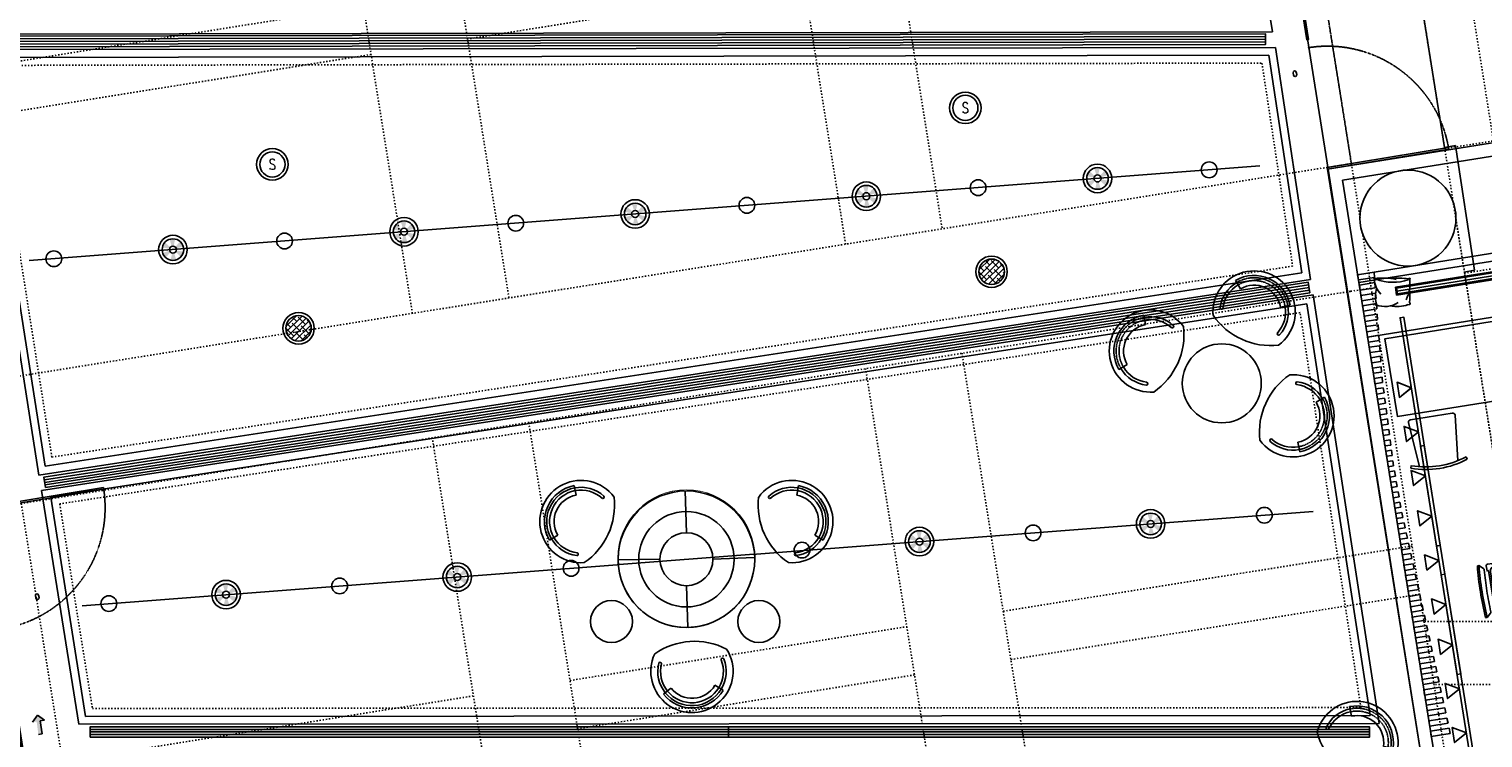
# Model space of a CAD drawing. Header units: millimetres. Extents: x -25505 to 36602, y -611 to 31787.
# Tile 8 of 21: x -18582 to -4739, y 11665 to 18411. Entities that reach past the tile are written whole.
import ezdxf
from ezdxf.enums import TextEntityAlignment as Align

# ---------------------------------------------------------------- set-up
doc = ezdxf.new("R2010")
doc.units = ezdxf.units.MM
doc.header["$MEASUREMENT"] = 0
for name, pattern in [('ACAD_ISO03W100', [30, 12, -18]), ('I-FP_00$0$DASHED2', [0.375, 0.25, -0.125]), ('I-FP_00$0$HIDDEN', [0.375, 0.25, -0.125]), ('I-XP _GROUND FLOOR$0$ACAD_ISO03W100', [30, 12, -18])]:
    doc.linetypes.add(name, pattern=pattern)
for name, color, linetype in [('AL_Arch - Furnitures - Equipa', 253, 'Continuous'), ('AL_Elec - Customized Light Fitting', 3, 'Continuous'), ('Al_Elec - Smoke Detector', 4, 'Continuous'), ('Al_Elec - Speaker', 2, 'Continuous'), ('Arch - Furn - Chairs', 253, 'Continuous'), ('Elec - Track Lighting', 4, 'Continuous'), ('Struc - Arrows', 1, 'Continuous'), ('Struc - Beams', 2, 'I-XP _GROUND FLOOR$0$ACAD_ISO03W100'), ('Struc - Ceiling', 3, 'Continuous'), ('Struc - Ceiling Gridlines', 252, 'Continuous'), ('Struc - Door', 2, 'Continuous'), ('Struc - Elevation - RCC', 6, 'Continuous'), ('Struc - Partition', 4, 'Continuous'), ('Struc - Partition Lines ACC', 1, 'Continuous'), ('Struc - Walls', 253, 'Continuous'), ('Struc - Windows', 253, 'Continuous')]:
    doc.layers.add(name, color=color, linetype=linetype)
doc.layers.get('0').off()
doc.styles.add('I-CP14$0$NOTES', font='romans.shx', dxfattribs={"width": 0.8})
doc.styles.get("Standard").update_dxf_attribs({"font": 'arial.ttf'})
doc.linetypes.add('FENCELINE1', pattern='A,0.25,-0.1,[133,ltypeshp.shx,S=0.1,R=0,X=-0.1,Y=0],-0.1,1', length=1.45)

# ---------------------------------------------------------------- blocks, each defined once
blk = doc.blocks.new('ANNO_DATUM')
h = blk.add_hatch(color=256)
edge = h.paths.add_edge_path()
edge.add_arc((0, 0), 1.15, 180, 270)
edge.add_line((0, -1.15), (0, 0))
edge.add_line((0, 0), (-1.15, 0))
edge = h.paths.add_edge_path()
edge.add_arc((0, 0), 1.15, 0, 90)
edge.add_line((0, 1.15), (0, 0))
edge.add_line((0, 0), (1.15, 0))
for p, q in [((1.55, 0), (-1.55, 0)), ((0, 1.55), (0, -1.55))]:
    blk.add_line(p, q)
blk.add_circle((0, 0), 1.15)
at = {"lineweight": 30, "width": 0.8, "flags": 104}
blk.add_attdef('LEVEL', text='', height=2.3, dxfattribs=at).set_placement((2.61, 0), align=Align.MIDDLE_LEFT)
blk = doc.blocks.new('I-XP _GROUND FLOOR')
at = {"layer": 'Struc - Beams'}
for p, q in [((17425, 32703), (19086, 22297)), ((17562, 26137), (16536, 32565)), ((17479, 26655), (16619, 32045)), ((19563, 22297), (18438, 29336)), ((12270, 28352), (9064, 27840)), ((4159, 27528), (8072, 28152)), ((8145, 27693), (4233, 27068)), ((18475, 26131), (19086, 22297)), ((18712, 18877), (17586, 25989)), ((14165, 22394), (18057, 23015)), ((18129, 22556), (14238, 21935)), ((18175, 22297), (26361, 22297)), ((10040, 21735), (13246, 22247)), ((13320, 21788), (10113, 21276)), ((26361, 21697), (18271, 21697)), ((2945, 20603), (9121, 21589))]:
    blk.add_line(p, q, dxfattribs=at)
for points in [[(12723, 31417), (13583, 26034)], [(12664, 25887), (11805, 31269)], [(8599, 30752), (9458, 25375)], [(8539, 25229), (7681, 30604)], [(18554, 25611), (19251, 25722), (19060, 26907), (18368, 26797)], [(17479, 26655), (17282, 26624), (17282, 26624), (2131, 24207), (2320, 23022), (17472, 25439)], [(17472, 25439), (17472, 25439), (17668, 25470)], [(14629, 19480), (13772, 24849)], [(13711, 19334), (12854, 24702)], [(9647, 24190), (10504, 18822)], [(9585, 18675), (8728, 24044)], [(4815, 23420), (5672, 18050)]]:
    blk.add_lwpolyline(points, dxfattribs=at)
at = {"layer": 'Struc - Elevation - RCC'}
blk.add_circle((18018, 26136), 457, dxfattribs=at)
at = {"layer": 'Struc - Walls'}
for p, q in [((18366, 26807), (17506, 32196)), ((18366, 26807), (18471, 26826)), ((18652, 25639), (18471, 26826)), ((18552, 25621), (18652, 25639))]:
    blk.add_line(p, q, dxfattribs=at)
at = {"layer": 'Struc - Walls', "color": 5}
for p, q in [((19310, 26931), (17251, 26602)), ((19330, 26807), (17395, 26498)), ((18510, 18718, 0), (17251, 26602)), ((18614, 18861, 0), (17395, 26498)), ((17538, 25597, 0), (19464, 25904, 0))]:
    blk.add_line(p, q, dxfattribs=at)
blk = doc.blocks.new('I-FP_00$0$fwfwfwfwf')
for points in [[(60124, 393823), (60135, 393748), (60210, 393760), (60198, 393834)], [(60126, 393821), (60137, 393751), (60207, 393761), (60197, 393832)], [(60594, 390784), (60606, 390710), (60680, 390721), (60669, 390795)], [(60597, 390782), (60607, 390712), (60678, 390723), (60667, 390793)]]:
    blk.add_lwpolyline(points, close=True)
at = {"layer": 'Struc - Windows'}
blk.add_lwpolyline([(60253, 393009), (60135, 393749), (60150, 393752), (60268, 393011)], close=True, dxfattribs=at)
at = {"layer": 'Struc - Windows', "elevation": 0}
for points in [[(60387, 392269), (60269, 393010), (60284, 393012), (60402, 392271)], [(60387, 392269), (60505, 391528), (60520, 391531), (60402, 392271)], [(60505, 391528), (60623, 390789), (60608, 390787), (60490, 391526)]]:
    blk.add_lwpolyline(points, close=True, dxfattribs=at)
blk = doc.blocks.new('chair')
at = {"layer": 'Arch - Furn - Chairs', "color": 0}
for p, q in [((-9.62, 6.75), (-13.1, 9.19)), ((9.62, 6.75), (13.1, 9.19))]:
    blk.add_line(p, q, dxfattribs=at)
at = {"layer": 'Arch - Furn - Chairs', "color": 0, "linetype": 'Continuous'}
blk.add_line((13.1, 9.19), (13.1, 9.19), dxfattribs=at)
for centre, radius, start, end in [((0, 0), 18, 330.96751, 209.03249), ((0, 0), 15, 144.93761, 197.44356), ((0, 0), 13.75, 144.93761, 197.83698), ((0, 0), 13.75, 342.16302, 35.06239), ((0, 0), 15, 342.55644, 35.06239), ((-13.73, -4.24), 0.637, 203.27659, 11.92512), ((13.73, -4.24), 0.637, 168.07488, 336.72341), ((0, 17.4), 30.51, 238.94285, 301.05715)]:
    blk.add_arc(centre, radius, start, end, dxfattribs=at)
at = {"layer": 'Arch - Furn - Chairs', "color": 0}
for radius in [16, 11.75]:
    blk.add_arc((0, 0), radius, 35.06239, 144.93761, dxfattribs=at)
at = {"layer": 'Arch - Furn - Chairs', "color": 0, "linetype": 'I-FP_00$0$DASHED2'}
for radius in [15, 13.75]:
    blk.add_arc((0, 0), radius, 35.06239, 144.93761, dxfattribs=at)
blk = doc.blocks.new('chair 2')
at = {"layer": 'AL_Arch - Furnitures - Equipa', "ltscale": 18}
for p, q in [((71717, -28222), (71717, -28622)), ((72172, -28237), (71742, -28197)), ((72174, -28152), (72150, -28160)), ((72173, -28606), (71742, -28647)), ((72174, -28696), (72150, -28689))]:
    blk.add_line(p, q, dxfattribs=at)
for centre, radius, start, end in [((71742, -28222), 25, 90, 180), ((71375, -28424), 819, 341.1723, 18.8277), ((71375, -28424), 844, 341.1961, 18.8039), ((71742, -28622), 25, 180, 270)]:
    blk.add_arc(centre, radius, start, end, dxfattribs=at)
blk = doc.blocks.new('I-FP_00$0$cushion-flat-21-flat-1')
at = {"color": 252}
for p, q in [((-482464, -30165), (-482469, -30147)), ((-482446, -30151), (-482464, -30165))]:
    blk.add_line(p, q, dxfattribs=at)
for points in [[(-482503, -29840), (-482514, -29835), (-482519, -29836), (-482521, -29840), (-482521, -29857)], [(-482286, -29795), (-482281, -29790), (-482277, -29793), (-482277, -29799), (-482281, -29807)], [(-482437, -30155), (-482435, -30151)], [(-482222, -30126), (-482216, -30130), (-482214, -30130), (-482216, -30123)]]:
    blk.add_lwpolyline(points, dxfattribs=at)
for centre, radius, start, end in [((-482229, -29908), 296, 170.0541, 203.1909), ((-482358, -30267), 451, 92.8122, 108.7734), ((-482250, -30171), 378, 95.3463, 125.8608), ((-481817, -29870), 476, 172.5056, 210.4312), ((-482847, -30009), 601, 3.9107, 19.6491), ((-482273, -30034), 228, 156.5645, 212.279), ((-482840, -30168), 625, 4.0484, 22.9953), ((-482440, -29887), 265, 268.1589, 298.3657), ((-482251, -29892), 236, 238.4511, 277.1483)]:
    blk.add_arc(centre, radius, start, end, dxfattribs=at)
blk = doc.blocks.new('I-FP_00$0$13-flat-1')
at = {"layer": 'AL_Arch - Furnitures - Equipa'}
for p, q in [((457, 42), (70, -20)), ((29, -81), (116, -472)), ((555, -401), (514, -2)), ((173, -510), (513, -455)), ((564, -508), (605, -540)), ((605, -540), (608, -556)), ((140, -577), (112, -620)), ((112, -620), (114, -635))]:
    blk.add_line(p, q, dxfattribs=at)
for points in [[(45, -9), (42, 7), (-4, -1, 0.414214), (-17, -18), (-9, -65), (9, -62)], [(477, 61), (474, 77), (521, 84, -0.414214), (538, 71), (546, 25), (528, 22)], [(160, -528), (530, -468), (533, -484), (579, -476, 0.414214), (592, -458), (585, -412), (572, -414)], [(104, -490), (91, -492), (98, -538, 0.414214), (116, -551), (163, -543), (160, -528)]]:
    blk.add_lwpolyline(points, format="xyb", dxfattribs=at)
for points in [[(477, 61), (45, -9)], [(409, 50), (113, 2)], [(572, -414), (528, 22)], [(9, -62), (104, -490)]]:
    blk.add_lwpolyline(points, dxfattribs=at)
for centre, radius, start, end in [((465, -7), 50, 5.789, 99.1554), ((78, -70), 50, 99.1554, 192.5219), ((505, -406), 50, 279.1554, 5.789), ((-99, 2261), 2888, 274.1896, 284.1212), ((165, -461), 50, 192.5219, 279.1554), ((-157, 2683), 3267, 275.4226, 278.9719), ((-177, 2679), 3267, 279.3389, 282.8882), ((555, -521), 15.6, 52.0441, 102.8882), ((-97, 2245), 2888, 274.1896, 284.1212), ((153, -585), 15.6, 95.4226, 146.2667)]:
    blk.add_arc(centre, radius, start, end, dxfattribs=at)
blk = doc.blocks.new('track light')
at = {"layer": 'Elec - Track Lighting', "color": 1}
for points in [[(-1100, -10), (1100, -10), (1100, 25), (-1100, 25)], [(-425, -10), (-498, -136), (-352, -136)], [(0, -10), (-73, -136), (73, -136)], [(425, -10), (498, -136), (352, -136)]]:
    blk.add_lwpolyline(points, close=True, dxfattribs=at)

msp = doc.modelspace()

# ---------------------------------------------------------------- hatches: boundary and pattern name
at = {"layer": 'AL_Elec - Customized Light Fitting'}
h = msp.add_hatch(color=256, dxfattribs=at)
h.paths.add_polyline_path([(-8332, 16920, 0.131652), (-8308, 16968), (-8376, 16982, -0.131652), (-8384, 16967)])
h.paths.add_polyline_path([(-8311, 17021, 0.131652), (-8340, 17066), (-8387, 17014, -0.131652), (-8377, 17000)])
h.paths.add_polyline_path([(-8419, 17021, -0.131652), (-8402, 17022), (-8388, 17090, 0.131652), (-8441, 17087)])
h.paths.add_polyline_path([(-8442, 16996, -0.131652), (-8434, 17012), (-8486, 17058, 0.131652), (-8510, 17011)])
h.paths.add_polyline_path([(-8478, 16913), (-8431, 16965, -0.131652), (-8441, 16979), (-8507, 16958, 0.131652)])
h.paths.add_polyline_path([(-8377, 16891), (-8399, 16958, -0.131652), (-8416, 16957), (-8431, 16889, 0.131652)])
h = msp.add_hatch(color=256, dxfattribs=at)
h.paths.add_polyline_path([(-10533, 16751, 0.131652), (-10509, 16799), (-10577, 16813, -0.131652), (-10585, 16798)])
h.paths.add_polyline_path([(-10512, 16852, 0.131652), (-10541, 16897), (-10588, 16845, -0.131652), (-10578, 16830)])
h.paths.add_polyline_path([(-10620, 16852, -0.131652), (-10603, 16853), (-10588, 16921, 0.131652), (-10642, 16918)])
h.paths.add_polyline_path([(-10643, 16827, -0.131652), (-10635, 16842), (-10687, 16889, 0.131652), (-10711, 16842)])
h.paths.add_polyline_path([(-10679, 16743), (-10632, 16795, -0.131652), (-10642, 16810), (-10708, 16788, 0.131652)])
h.paths.add_polyline_path([(-10578, 16722), (-10600, 16788, -0.131652), (-10617, 16787), (-10631, 16719, 0.131652)])
h = msp.add_hatch(color=256, dxfattribs=at)
h.paths.add_polyline_path([(-12734, 16582, 0.131652), (-12710, 16629), (-12778, 16644, -0.131652), (-12786, 16628)])
h.paths.add_polyline_path([(-12713, 16683, 0.131652), (-12742, 16727), (-12788, 16676, -0.131652), (-12779, 16661)])
h.paths.add_polyline_path([(-12821, 16683, -0.131652), (-12804, 16683), (-12789, 16752, 0.131652), (-12843, 16749)])
h.paths.add_polyline_path([(-12843, 16658, -0.131652), (-12836, 16673), (-12887, 16720, 0.131652), (-12912, 16672)])
h.paths.add_polyline_path([(-12880, 16574), (-12833, 16626, -0.131652), (-12842, 16640), (-12909, 16619, 0.131652)])
h.paths.add_polyline_path([(-12779, 16553), (-12800, 16619, -0.131652), (-12818, 16618), (-12832, 16550, 0.131652)])
h = msp.add_hatch(color=256, dxfattribs=at)
h.paths.add_polyline_path([(-14935, 16413, 0.131652), (-14911, 16460), (-14979, 16475, -0.131652), (-14987, 16459)])
h.paths.add_polyline_path([(-14913, 16513, 0.131652), (-14943, 16558), (-14989, 16506, -0.131652), (-14980, 16492)])
h.paths.add_polyline_path([(-15022, 16513, -0.131652), (-15005, 16514), (-14990, 16582, 0.131652), (-15043, 16580)])
h.paths.add_polyline_path([(-15044, 16488, -0.131652), (-15036, 16504), (-15088, 16551, 0.131652), (-15112, 16503)])
h.paths.add_polyline_path([(-15081, 16405), (-15034, 16457, -0.131652), (-15043, 16471), (-15110, 16450, 0.131652)])
h.paths.add_polyline_path([(-14980, 16383), (-15001, 16450, -0.131652), (-15018, 16449), (-15033, 16381, 0.131652)])
h = msp.add_hatch(color=256, dxfattribs=at)
h.paths.add_polyline_path([(-17136, 16243, 0.131652), (-17111, 16291), (-17180, 16305, -0.131652), (-17188, 16290)])
h.paths.add_polyline_path([(-17114, 16344, 0.131652), (-17143, 16389), (-17190, 16337, -0.131652), (-17181, 16323)])
h.paths.add_polyline_path([(-17223, 16344, -0.131652), (-17205, 16345), (-17191, 16413, 0.131652), (-17244, 16410)])
h.paths.add_polyline_path([(-17245, 16319, -0.131652), (-17237, 16335), (-17289, 16381, 0.131652), (-17313, 16334)])
h.paths.add_polyline_path([(-17281, 16236), (-17235, 16287, -0.131652), (-17244, 16302), (-17310, 16280, 0.131652)])
h.paths.add_polyline_path([(-17180, 16214), (-17202, 16280, -0.131652), (-17219, 16280), (-17234, 16211, 0.131652)])
at = {"layer": 'AL_Elec - Customized Light Fitting', "ltscale": 2}
h = msp.add_hatch(dxfattribs=at)
h.set_pattern_fill('ANSI38', color=251, scale=12.49581, style=0)
h.set_pattern_definition([(45, (-94073.39, 9292.2), (-28.053894, 28.053894), []), (135, (-94073.39, 9292.2), (-84.161683, 28.053894), [99.185495, -59.5113])])
h.paths.add_polyline_path([(-9296, 16101, 1), (-9539, 16101, 1)])
h = msp.add_hatch(dxfattribs=at)
h.set_pattern_fill('ANSI38', color=251, scale=12.49581, style=0)
h.set_pattern_definition([(45, (-100672.138, 8754.14), (-28.053894, 28.053894), []), (135, (-100672.138, 8754.14), (-84.161683, 28.053894), [99.185495, -59.5113])])
h.paths.add_polyline_path([(-15895, 15563, 1), (-16138, 15563, 1)])
at = {"layer": 'AL_Elec - Customized Light Fitting'}
h = msp.add_hatch(color=256, dxfattribs=at)
h.paths.add_polyline_path([(-7826, 13632, 0.131652), (-7802, 13680), (-7870, 13695, -0.131652), (-7878, 13679)])
h.paths.add_polyline_path([(-7805, 13733, 0.131652), (-7834, 13778), (-7880, 13726, -0.131652), (-7871, 13712)])
h.paths.add_polyline_path([(-7913, 13733, -0.131652), (-7896, 13734), (-7881, 13802, 0.131652), (-7934, 13800)])
h.paths.add_polyline_path([(-7935, 13708, -0.131652), (-7927, 13724), (-7979, 13770, 0.131652), (-8003, 13723)])
h.paths.add_polyline_path([(-7972, 13625), (-7925, 13677, -0.131652), (-7934, 13691), (-8001, 13670, 0.131652)])
h.paths.add_polyline_path([(-7871, 13603), (-7892, 13670, -0.131652), (-7910, 13669), (-7924, 13601, 0.131652)])
h = msp.add_hatch(color=256, dxfattribs=at)
h.paths.add_polyline_path([(-10027, 13464, 0.131652), (-10003, 13512), (-10071, 13526, -0.131652), (-10079, 13511)])
h.paths.add_polyline_path([(-10005, 13565, 0.131652), (-10035, 13610), (-10081, 13558, -0.131652), (-10072, 13543)])
h.paths.add_polyline_path([(-10114, 13565, -0.131652), (-10097, 13566), (-10082, 13634, 0.131652), (-10135, 13631)])
h.paths.add_polyline_path([(-10136, 13540, -0.131652), (-10128, 13555), (-10180, 13602, 0.131652), (-10204, 13555)])
h.paths.add_polyline_path([(-10173, 13456), (-10126, 13508, -0.131652), (-10135, 13523), (-10202, 13501, 0.131652)])
h.paths.add_polyline_path([(-10072, 13435), (-10093, 13501, -0.131652), (-10110, 13500), (-10125, 13432, 0.131652)])
h = msp.add_hatch(color=256, dxfattribs=at)
h.paths.add_polyline_path([(-14429, 13127, 0.131652), (-14405, 13175), (-14473, 13189, -0.131652), (-14481, 13174)])
h.paths.add_polyline_path([(-14407, 13228, 0.131652), (-14436, 13273), (-14483, 13221, -0.131652), (-14474, 13207)])
h.paths.add_polyline_path([(-14516, 13228, -0.131652), (-14499, 13229), (-14484, 13297, 0.131652), (-14537, 13294)])
h.paths.add_polyline_path([(-14538, 13203, -0.131652), (-14530, 13219), (-14582, 13265, 0.131652), (-14606, 13218)])
h.paths.add_polyline_path([(-14574, 13120), (-14528, 13172, -0.131652), (-14537, 13186), (-14604, 13165, 0.131652)])
h.paths.add_polyline_path([(-14474, 13098), (-14495, 13165, -0.131652), (-14512, 13164), (-14527, 13096, 0.131652)])
h = msp.add_hatch(color=256, dxfattribs=at)
h.paths.add_polyline_path([(-16630, 12959, 0.131652), (-16606, 13007), (-16674, 13021, -0.131652), (-16682, 13006)])
h.paths.add_polyline_path([(-16608, 13060, 0.131652), (-16637, 13105), (-16684, 13053, -0.131652), (-16675, 13038)])
h.paths.add_polyline_path([(-16717, 13060, -0.131652), (-16700, 13061), (-16685, 13129, 0.131652), (-16738, 13126)])
h.paths.add_polyline_path([(-16739, 13035, -0.131652), (-16731, 13050), (-16783, 13097, 0.131652), (-16807, 13049)])
h.paths.add_polyline_path([(-16775, 12951), (-16729, 13003, -0.131652), (-16738, 13018), (-16805, 12996, 0.131652)])
h.paths.add_polyline_path([(-16675, 12930), (-16696, 12996, -0.131652), (-16713, 12995), (-16728, 12927, 0.131652)])
at = {"layer": 'Struc - Arrows'}
h = msp.add_hatch(dxfattribs=at)
h.set_pattern_fill('ANSI35', color=256, scale=3.259273, angle=-82.179, style=0)
h.set_pattern_definition([(52.8210397, (49329.1488, 71072.4589), (0.6492079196, -0.492399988), []), (52.8210397, (49329.0704, 71073.02974), (0.6492079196, -0.492399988), [1.0185227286, -0.203704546, 0, -0.203704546])])
h.paths.add_polyline_path([(-18501, 11881), (-18436, 11832), (-18475, 11826), (-18458, 11703), (-18493, 11698), (-18510, 11821), (-18550, 11816)])

# ---------------------------------------------------------------- linework, layer by layer
at = {"layer": 'AL_Arch - Furnitures - Equipa', "color": 1}
for p, q in [((-5920, 15999), (-589, 16850)), ((-5837, 15480), (-506, 16332))]:
    msp.add_line(p, q, dxfattribs=at)
at = {"layer": 'AL_Arch - Furnitures - Equipa'}
for p, q in [((-13374, 13975, 0), (-13391, 14066, 0)), ((-13391, 14066, 0), (-13391, 14066, 0)), ((-11273, 13975, 0), (-11256, 14066, 0)), ((-11256, 14066, 0), (-11256, 14066, 0)), ((-13547, 13594, 0), (-13627, 13547, 0)), ((-12470, 12138, 0), (-12542, 12080, 0)), ((-12542, 12080, 0), (-12542, 12080, 0)), ((-12052, 12166, 0), (-11973, 12118, 0))]:
    msp.add_line(p, q, dxfattribs=at)
msp.add_lwpolyline([(-4220, 14937), (-4338, 15677), (-5672, 15464), (-5553, 14724)], close=True, dxfattribs=at)
at = {"layer": 'AL_Arch - Furnitures - Equipa', "color": 1}
msp.add_circle((-7226, 15039), 376, dxfattribs=at)
at = {"layer": 'AL_Arch - Furnitures - Equipa', "color": 3}
msp.add_circle((-12323, 13373, 0), 650, dxfattribs=at)
at = {"layer": 'AL_Arch - Furnitures - Equipa'}
for centre in [(-13037, 12772, 0), (-11633, 12772, 0)]:
    msp.add_circle(centre, 200, dxfattribs=at)
for centre, radius, start, end in [((-13327, 13724, 0), 392, 36.5176, 274.5826), ((-13327, 13724, 0), 348, 100.6125, 210.4877), ((-13327, 13724, 0), 326, 100.6125, 210.4877), ((-13327, 13724, 0), 299, 100.6125, 210.4877), ((-13327, 13724, 0), 326, 48.1065, 100.6125), ((-13327, 13724, 0), 299, 47.7131, 100.6125), ((-11320, 13724, 0), 392, 265.4174, 143.4824), ((-11320, 13724, 0), 326, 79.3875, 131.8935), ((-11320, 13724, 0), 299, 79.3875, 132.2869), ((-11320, 13724, 0), 299, 329.5123, 79.3875), ((-11320, 13724, 0), 326, 329.5123, 79.3875), ((-11320, 13724, 0), 348, 329.5123, 79.3875), ((-13327, 13724, 0), 256, 100.6125, 210.4877), ((-13672, 13880, 0), 664, 304.4929, 6.6072), ((-13119, 13957, 0), 13.9, 233.6249, 42.2735), ((-10976, 13880, 0), 664, 173.3928, 235.5071), ((-11528, 13957, 0), 13.9, 137.7265, 306.3751), ((-11320, 13724, 0), 256, 329.5123, 79.3875), ((-13327, 13724, 0), 299, 210.4877, 263.387), ((-11320, 13724, 0), 299, 276.613, 329.5123), ((-13327, 13724, 0), 326, 210.4877, 262.9936), ((-11320, 13724, 0), 326, 277.0064, 329.5123), ((-13366, 13413, 0), 13.9, 268.8267, 77.4752), ((-11281, 13413, 0), 13.9, 102.5248, 271.1733), ((-12270, 12298, 0), 392, 154.773, 32.838), ((-12245, 11920, 0), 664, 62.7483, 124.8626), ((-12270, 12298, 0), 326, 166.3619, 218.8679), ((-12575, 12371, 0), 13.9, 351.8803, 160.5289), ((-12270, 12298, 0), 299, 165.9685, 218.8679), ((-12270, 12298, 0), 299, 328.7431, 21.6424), ((-11979, 12410, 0), 13.9, 27.0821, 195.7306), ((-12270, 12298, 0), 326, 328.7431, 21.249), ((-12270, 12298, 0), 348, 218.8679, 328.7431), ((-12270, 12298, 0), 326, 218.8679, 328.7431), ((-12270, 12298, 0), 299, 218.8679, 328.7431), ((-12270, 12298, 0), 256, 218.8679, 328.7431)]:
    msp.add_arc(centre, radius, start, end, dxfattribs=at)
at = {"layer": 'AL_Elec - Customized Light Fitting', "ltscale": 0.1, "elevation": 0}
for points in [[(-6512, 17977), (-6516, 18000, 1), (-6547, 17995), (-6544, 17972, 1)], [(-18487, 13001), (-18491, 13024, 1), (-18522, 13019), (-18518, 12996, 1)]]:
    msp.add_lwpolyline(points, format="xyb", close=True, dxfattribs=at)
at = {"layer": 'AL_Elec - Customized Light Fitting', "color": 1, "elevation": 0}
for points in [[(-9539, 16101, 1), (-9296, 16101, 1)], [(-16138, 15563, 1), (-15895, 15563, 1)]]:
    msp.add_lwpolyline(points, format="xyb", close=True, dxfattribs=at)
at = {"layer": 'AL_Elec - Customized Light Fitting'}
for centre, radius in [((-9667, 17661), 150), ((-16265, 17123), 150), ((-8409, 16989), 136), ((-7346, 17071, 0), 75), ((-10610, 16820), 136), ((-9546, 16902, 0), 75), ((-8409, 16989), 33.4), ((-12811, 16651), 136), ((-11747, 16733, 0), 75), ((-10610, 16820), 33.4), ((-15012, 16482), 136), ((-13948, 16563, 0), 75), ((-12811, 16651), 33.4), ((-15012, 16482), 33.4), ((-17212, 16312, 0), 136), ((-17212, 16312, 0), 33.4), ((-16149, 16394, 0), 75), ((-18346, 16225, 0), 75), ((-6821, 13784, 0), 75), ((-7903, 13701), 136), ((-7903, 13701), 33.4), ((-10104, 13533, 0), 136), ((-10104, 13533, 0), 33.4), ((-9022, 13616, 0), 75), ((-11223, 13452, 0), 75), ((-14505, 13196, 0), 136), ((-13421, 13279, 0), 75), ((-16706, 13028, 0), 136), ((-15625, 13111, 0), 75), ((-14505, 13196, 0), 33.4), ((-17822, 12943, 0), 75), ((-16706, 13028, 0), 33.4)]:
    msp.add_circle(centre, radius, dxfattribs=at)
at = {"layer": 'AL_Elec - Customized Light Fitting', "color": 1}
for centre, radius in [((-9667, 17661), 120), ((-16265, 17123), 120), ((-8409, 16989), 103), ((-10610, 16820), 103), ((-12811, 16651), 103), ((-15012, 16482), 103), ((-17212, 16312, 0), 103), ((-7903, 13701), 103), ((-10104, 13533, 0), 103), ((-14505, 13196, 0), 103), ((-16706, 13028, 0), 103)]:
    msp.add_circle(centre, radius, dxfattribs=at)
at = {"layer": 'AL_Elec - Customized Light Fitting', "color": 2}
for centre in [(-9418, 16101), (-16016, 15563)]:
    msp.add_circle(centre, 150, dxfattribs=at)
at = {"layer": 'Al_Elec - Smoke Detector'}
for p, q in [((-5573, 15953), (217, 16877)), ((-5562, 15945, 0), (209, 16866)), ((-5561, 15879), (229, 16803)), ((-5558, 15918, 0), (213, 16840)), ((-5553, 15892, 0), (217, 16813)), ((-5561, 15879), (-5573, 15953)), ((-5562, 15945, 0), (-5553, 15892, 0))]:
    msp.add_line(p, q, dxfattribs=at)
at = {"layer": 'Arch - Furn - Chairs', "color": 252}
msp.add_line((-11100, 13594, 0), (-11020, 13547, 0), dxfattribs=at)
at = {"layer": 'Elec - Track Lighting', "color": 1}
for p, q in [((-5527, 15664, 0), (-5493, 15669, 0)), ((-5180, 13491, 0), (-5527, 15664, 0)), ((-5493, 15669, 0), (-5146, 13497, 0)), ((-5421, 14997, 0), (-5556, 15049, 0)), ((-5556, 15049, 0), (-5533, 14906, 0)), ((-5533, 14906, 0), (-5421, 14997, 0)), ((-5466, 14486, 0), (-5489, 14629, 0)), ((-5489, 14629, 0), (-5354, 14578, 0)), ((-5354, 14578, 0), (-5466, 14486, 0)), ((-5399, 14066, 0), (-5422, 14210, 0)), ((-5422, 14210, 0), (-5287, 14158, 0)), ((-5287, 14158, 0), (-5399, 14066, 0)), ((-5146, 13497, 0), (-5180, 13491, 0))]:
    msp.add_line(p, q, dxfattribs=at)
at = {"layer": 'Elec - Track Lighting', "color": 2}
for p, q in [((-12469, 13999, 0), (-12535, 13980, 0)), ((-12335, 14006, 0), (-12469, 13999, 0)), ((-12237, 14009, 0), (-12335, 14006, 0)), ((-12120, 13982, 0), (-12237, 14009, 0)), ((-12025, 13943, 0), (-12120, 13982, 0)), ((-12731, 13871, 0), (-12773, 13833, 0)), ((-12683, 13906, 0), (-12731, 13871, 0)), ((-12608, 13949, 0), (-12683, 13906, 0)), ((-12535, 13980, 0), (-12608, 13949, 0)), ((-11966, 13908, 0), (-12025, 13943, 0)), ((-11885, 13845, 0), (-11966, 13908, 0)), ((-11842, 13802, 0), (-11885, 13845, 0)), ((-12876, 13706, 0), (-12892, 13681, 0)), ((-12844, 13754, 0), (-12876, 13706, 0)), ((-12809, 13796, 0), (-12844, 13754, 0)), ((-12773, 13833, 0), (-12809, 13796, 0)), ((-11781, 13724, 0), (-11842, 13802, 0)), ((-11742, 13656, 0), (-11781, 13724, 0)), ((-12926, 13608, 0), (-12946, 13552, 0)), ((-12910, 13645, 0), (-12926, 13608, 0)), ((-12892, 13681, 0), (-12910, 13645, 0)), ((-11708, 13574, 0), (-11742, 13656, 0)), ((-11687, 13497, 0), (-11708, 13574, 0)), ((-12969, 13432, 0), (-12972, 13323, 0)), ((-12964, 13474, 0), (-12969, 13432, 0)), ((-12948, 13545, 0), (-12964, 13474, 0)), ((-12946, 13552, 0), (-12948, 13545, 0)), ((-11679, 13444, 0), (-11687, 13497, 0)), ((-11675, 13334, 0), (-11679, 13444, 0)), ((-12972, 13323, 0), (-12949, 13191, 0)), ((-11694, 13204, 0), (-11675, 13334, 0)), ((-12949, 13191, 0), (-12909, 13085, 0)), ((-11723, 13117, 0), (-11694, 13204, 0)), ((-12927, 13127, 0), (-12780, 12904, 0)), ((-12758, 12880, 0), (-12927, 13127, 0)), ((-12909, 13085, 0), (-12880, 13030, 0)), ((-12880, 13030, 0), (-12832, 12960, 0)), ((-11810, 12968, 0), (-11761, 13041, 0)), ((-11761, 13041, 0), (-11732, 13096, 0)), ((-11732, 13096, 0), (-11723, 13117, 0)), ((-12832, 12960, 0), (-12780, 12904, 0)), ((-12780, 12904, 0), (-12698, 12835, 0)), ((-12780, 12904, 0), (-12758, 12880, 0)), ((-11916, 12860, 0), (-11864, 12906, 0)), ((-11864, 12906, 0), (-11828, 12945, 0)), ((-11828, 12945, 0), (-11810, 12968, 0)), ((-12698, 12835, 0), (-12572, 12765, 0)), ((-12572, 12765, 0), (-12503, 12741, 0)), ((-12503, 12741, 0), (-12466, 12732, 0)), ((-12226, 12723, 0), (-12162, 12736, 0)), ((-12162, 12736, 0), (-12112, 12751, 0)), ((-12112, 12751, 0), (-12064, 12770, 0)), ((-12064, 12770, 0), (-11963, 12824, 0)), ((-11963, 12824, 0), (-11916, 12860, 0)), ((-12466, 12732, 0), (-12385, 12719, 0)), ((-12385, 12719, 0), (-12301, 12716, 0)), ((-12301, 12716, 0), (-12226, 12723, 0))]:
    msp.add_line(p, q, dxfattribs=at)
at = {"layer": 'Struc - Arrows'}
for p, q in [((-18550, 11816), (-18501, 11881)), ((-18436, 11832), (-18501, 11881)), ((-18475, 11826), (-18436, 11832)), ((-18458, 11703), (-18475, 11826)), ((-18458, 11703), (-18493, 11698))]:
    msp.add_line(p, q, dxfattribs=at)
at = {"layer": 'Struc - Ceiling'}
for p, q in [((-6744, 18384, 0), (-7386, 22457, 0)), ((-19164, 18362, 0), (-6744, 18384, 0)), ((-19128, 18215, 0), (-6714, 18237, 0)), ((-18490, 14166, 0), (-19128, 18215, 0)), ((-6714, 18237, 0), (-6380, 16029, 0)), ((-6714, 18237, 0), (-6714, 18237, 0)), ((-6380, 16029, 0), (-18490, 14166, 0)), ((-5726, 11803, 0), (-6355, 15883, 0)), ((-18462, 14018, 0), (-18107, 11795, 0)), ((-18462, 14018, 0), (-18462, 14018, 0)), ((-18107, 11795, 0), (-5726, 11803, 0))]:
    msp.add_line(p, q, dxfattribs=at)
at = {"layer": 'Struc - Ceiling', "color": 2, "linetype": 'FENCELINE1', "ltscale": 5}
for p, q in [((-19040, 18140, 0), (-6778, 18162, 0)), ((-18428, 14251, 0), (-19040, 18140, 0)), ((-6778, 18162, 0), (-6465, 16092, 0)), ((-6465, 16092, 0), (-18428, 14251, 0)), ((-5814, 11878, 0), (-6417, 15797, 0)), ((-18376, 13955, 0), (-18043, 11870, 0)), ((-18043, 11870, 0), (-5814, 11878, 0))]:
    msp.add_line(p, q, dxfattribs=at)
at = {"layer": 'Struc - Ceiling', "color": 1, "linetype": 'ACAD_ISO03W100'}
for p, q in [((-18952, 18065, 0), (-6843, 18087, 0)), ((-18365, 14337, 0), (-18952, 18065, 0)), ((-6843, 18087, 0), (-6551, 16155, 0)), ((-6551, 16155, 0), (-18365, 14337, 0)), ((-5901, 11953, 0), (-6480, 15712, 0)), ((-18290, 13892, 0), (-17979, 11945, 0)), ((-17979, 11945, 0), (-5901, 11953, 0))]:
    msp.add_line(p, q, dxfattribs=at)
at = {"layer": 'Struc - Ceiling Gridlines'}
msp.add_line((-18580, 16207, 0), (-6863, 17108, 0), dxfattribs=at)
at = {"layer": 'Struc - Door'}
msp.add_lwpolyline([(-6219, 17078), (-6222, 17093), (-5067, 17283), (-5065, 17268)], close=True, dxfattribs=at)
at = {"layer": 'Struc - Door', "elevation": 0}
msp.add_lwpolyline([(-19028, 13857), (-19026, 13842), (-17871, 14033), (-17874, 14047)], close=True, dxfattribs=at)
at = {"layer": 'Struc - Door', "color": 251, "linetype": 'I-FP_00$0$HIDDEN'}
for centre, start, end in [((-6219, 17078), 10.0995, 99.0745), ((-19028, 13857), 279.6752, 8.6503)]:
    msp.add_arc(centre, 1170, start, end, dxfattribs=at)
at = {"layer": 'Struc - Partition'}
for p, q in [((-5932, 16073, 0), (-5776, 16098, 0)), ((-5932, 16073, 0), (-5924, 16023, 0)), ((-5772, 16048, 0), (-5776, 16098, 0)), ((-5924, 16023, 0), (-5772, 16048, 0)), ((-5916, 15974, 0), (-5768, 15998, 0)), ((-5916, 15974, 0), (-5908, 15925, 0)), ((-5908, 15925, 0), (-5764, 15948, 0)), ((-5764, 15948, 0), (-5768, 15998, 0)), ((-5901, 15875, 0), (-5761, 15898, 0)), ((-5901, 15875, 0), (-5893, 15826, 0)), ((-5893, 15826, 0), (-5757, 15848, 0)), ((-5885, 15777, 0), (-5753, 15798, 0)), ((-5757, 15848, 0), (-5761, 15898, 0)), ((-5749, 15748, 0), (-5753, 15798, 0)), ((-5885, 15777, 0), (-5877, 15727, 0)), ((-5877, 15727, 0), (-5749, 15748, 0)), ((-5869, 15678, 0), (-5746, 15698, 0)), ((-5869, 15678, 0), (-5861, 15628, 0)), ((-5861, 15628, 0), (-5742, 15647, 0)), ((-5742, 15647, 0), (-5746, 15698, 0)), ((-5853, 15579, 0), (-5738, 15597, 0)), ((-5853, 15579, 0), (-5845, 15530, 0)), ((-5845, 15530, 0), (-5734, 15547, 0)), ((-5738, 15597, 0), (-5734, 15547, 0)), ((-5734, 15547, 0), (-5738, 15597, 0)), ((-5837, 15480, 0), (-5731, 15497, 0)), ((-5837, 15480, 0), (-5830, 15431, 0)), ((-5830, 15431, 0), (-5727, 15447, 0)), ((-5822, 15382, 0), (-5723, 15397, 0)), ((-5822, 15382, 0), (-5814, 15332, 0)), ((-5731, 15497, 0), (-5727, 15447, 0)), ((-5727, 15447, 0), (-5731, 15497, 0)), ((-5723, 15397, 0), (-5719, 15347, 0)), ((-5719, 15347, 0), (-5723, 15397, 0)), ((-5814, 15332, 0), (-5719, 15347, 0)), ((-5806, 15283, 0), (-5715, 15297, 0)), ((-5806, 15283, 0), (-5798, 15233, 0)), ((-5798, 15233, 0), (-5712, 15247, 0)), ((-5715, 15297, 0), (-5712, 15247, 0)), ((-5712, 15247, 0), (-5715, 15297, 0)), ((-5790, 15184, 0), (-5708, 15197, 0)), ((-5790, 15184, 0), (-5782, 15135, 0)), ((-5782, 15135, 0), (-5704, 15147, 0)), ((-5774, 15085, 0), (-5700, 15097, 0)), ((-5708, 15197, 0), (-5704, 15147, 0)), ((-5704, 15147, 0), (-5708, 15197, 0)), ((-5700, 15097, 0), (-5694, 15048, 0)), ((-5774, 15085, 0), (-5767, 15036, 0)), ((-5767, 15036, 0), (-5694, 15048, 0)), ((-5759, 14987, 0), (-5688, 14998, 0)), ((-5759, 14987, 0), (-5751, 14937, 0)), ((-5688, 14998, 0), (-5681, 14948, 0)), ((-5751, 14937, 0), (-5681, 14948, 0)), ((-5743, 14888, 0), (-5675, 14899, 0)), ((-5743, 14888, 0), (-5735, 14838, 0)), ((-5735, 14838, 0), (-5668, 14849, 0)), ((-5675, 14899, 0), (-5668, 14849, 0)), ((-5727, 14789, 0), (-5662, 14799, 0)), ((-5727, 14789, 0), (-5719, 14740, 0)), ((-5719, 14740, 0), (-5655, 14750, 0)), ((-5711, 14690, 0), (-5649, 14700, 0)), ((-5711, 14690, 0), (-5703, 14641, 0)), ((-5662, 14799, 0), (-5655, 14750, 0)), ((-5649, 14700, 0), (-5642, 14651, 0)), ((-5703, 14641, 0), (-5642, 14651, 0)), ((-5696, 14592, 0), (-5636, 14601, 0)), ((-5696, 14592, 0), (-5688, 14542, 0)), ((-5688, 14542, 0), (-5630, 14551, 0)), ((-5636, 14601, 0), (-5630, 14551, 0)), ((-5680, 14493, 0), (-5623, 14502, 0)), ((-5680, 14493, 0), (-5672, 14443, 0)), ((-5672, 14443, 0), (-5617, 14452, 0)), ((-5664, 14394, 0), (-5610, 14403, 0)), ((-5623, 14502, 0), (-5617, 14452, 0)), ((-5610, 14403, 0), (-5604, 14353, 0)), ((-5664, 14394, 0), (-5656, 14345, 0)), ((-5656, 14345, 0), (-5604, 14353, 0)), ((-5648, 14295, 0), (-5597, 14303, 0)), ((-5648, 14295, 0), (-5640, 14246, 0)), ((-5597, 14303, 0), (-5591, 14254, 0)), ((-5640, 14246, 0), (-5591, 14254, 0)), ((-5633, 14197, 0), (-5582, 14205, 0)), ((-5633, 14197, 0), (-5625, 14147, 0)), ((-5625, 14147, 0), (-5573, 14155, 0)), ((-5582, 14205, 0), (-5573, 14155, 0)), ((-5617, 14098, 0), (-5564, 14106, 0)), ((-5617, 14098, 0), (-5609, 14048, 0)), ((-5609, 14048, 0), (-5556, 14057, 0)), ((-5601, 13999, 0), (-5547, 14008, 0)), ((-5601, 13999, 0), (-5593, 13950, 0)), ((-5564, 14106, 0), (-5556, 14057, 0)), ((-5547, 14008, 0), (-5538, 13959, 0)), ((-5593, 13950, 0), (-5538, 13959, 0)), ((-5585, 13900, 0), (-5529, 13909, 0)), ((-5585, 13900, 0), (-5577, 13851, 0)), ((-5577, 13851, 0), (-5520, 13860, 0)), ((-5529, 13909, 0), (-5520, 13860, 0)), ((-5569, 13802, 0), (-5511, 13811, 0)), ((-5569, 13802, 0), (-5562, 13752, 0)), ((-5562, 13752, 0), (-5502, 13762, 0)), ((-5554, 13703, 0), (-5490, 13713, 0)), ((-5511, 13811, 0), (-5502, 13762, 0)), ((-5490, 13713, 0), (-5479, 13664, 0)), ((-5554, 13703, 0), (-5546, 13653, 0)), ((-5546, 13653, 0), (-5479, 13664, 0)), ((-5538, 13604, 0), (-5469, 13615, 0)), ((-5538, 13604, 0), (-5530, 13555, 0)), ((-5530, 13555, 0), (-5458, 13566, 0)), ((-5469, 13615, 0), (-5458, 13566, 0)), ((-5522, 13505, 0), (-5447, 13517, 0)), ((-5522, 13505, 0), (-5514, 13456, 0)), ((-5514, 13456, 0), (-5436, 13468, 0)), ((-5447, 13517, 0), (-5436, 13468, 0)), ((-5506, 13407, 0), (-5426, 13419, 0)), ((-5506, 13407, 0), (-5499, 13357, 0)), ((-5499, 13357, 0), (-5415, 13371, 0)), ((-5491, 13308, 0), (-5404, 13322, 0)), ((-5491, 13308, 0), (-5483, 13258, 0)), ((-5426, 13419, 0), (-5415, 13371, 0)), ((-5404, 13322, 0), (-5393, 13273, 0)), ((-5483, 13258, 0), (-5393, 13273, 0)), ((-5475, 13209, 0), (-5383, 13224, 0)), ((-5475, 13209, 0), (-5467, 13160, 0)), ((-5467, 13160, 0), (-5372, 13175, 0)), ((-5383, 13224, 0), (-5372, 13175, 0)), ((-5459, 13110, 0), (-5361, 13126, 0)), ((-5459, 13110, 0), (-5451, 13061, 0)), ((-5451, 13061, 0), (-5350, 13077, 0)), ((-5443, 13012, 0), (-5340, 13028, 0)), ((-5361, 13126, 0), (-5350, 13077, 0)), ((-5340, 13028, 0), (-5329, 12979, 0)), ((-5443, 13012, 0), (-5435, 12962, 0)), ((-5435, 12962, 0), (-5329, 12979, 0)), ((-5428, 12913, 0), (-5318, 12930, 0)), ((-5428, 12913, 0), (-5420, 12863, 0)), ((-5420, 12863, 0), (-5307, 12881, 0)), ((-5318, 12930, 0), (-5307, 12881, 0)), ((-5412, 12814, 0), (-5297, 12832, 0)), ((-5412, 12814, 0), (-5404, 12765, 0)), ((-5404, 12765, 0), (-5286, 12784, 0)), ((-5297, 12832, 0), (-5286, 12784, 0)), ((-5396, 12715, 0), (-5275, 12735, 0)), ((-5396, 12715, 0), (-5388, 12666, 0)), ((-5388, 12666, 0), (-5264, 12686, 0)), ((-5380, 12617, 0), (-5254, 12637, 0)), ((-5380, 12617, 0), (-5372, 12567, 0)), ((-5275, 12735, 0), (-5264, 12686, 0)), ((-5254, 12637, 0), (-5243, 12588, 0)), ((-5372, 12567, 0), (-5243, 12588, 0)), ((-5365, 12518, 0), (-5232, 12539, 0)), ((-5365, 12518, 0), (-5357, 12468, 0)), ((-5357, 12468, 0), (-5221, 12490, 0)), ((-5232, 12539, 0), (-5221, 12490, 0)), ((-5349, 12419, 0), (-5211, 12441, 0)), ((-5349, 12419, 0), (-5341, 12370, 0)), ((-5341, 12370, 0), (-5200, 12392, 0)), ((-5333, 12320, 0), (-5189, 12343, 0)), ((-5333, 12320, 0), (-5325, 12271, 0)), ((-5211, 12441, 0), (-5200, 12392, 0)), ((-5189, 12343, 0), (-5178, 12294, 0)), ((-5325, 12271, 0), (-5178, 12294, 0)), ((-5317, 12222, 0), (-5168, 12245, 0)), ((-5317, 12222, 0), (-5309, 12172, 0)), ((-5309, 12172, 0), (-5157, 12197, 0)), ((-5168, 12245, 0), (-5157, 12197, 0)), ((-5301, 12123, 0), (-5146, 12148, 0)), ((-5301, 12123, 0), (-5294, 12073, 0)), ((-5294, 12073, 0), (-5136, 12099, 0)), ((-5286, 12024, 0), (-5125, 12050, 0)), ((-5146, 12148, 0), (-5136, 12099, 0)), ((-5125, 12050, 0), (-5114, 12001, 0)), ((-5286, 12024, 0), (-5278, 11975, 0)), ((-5278, 11975, 0), (-5114, 12001, 0)), ((-5270, 11925, 0), (-5103, 11952, 0)), ((-5270, 11925, 0), (-5262, 11876, 0)), ((-5103, 11952, 0), (-5093, 11903, 0)), ((-5262, 11876, 0), (-5093, 11903, 0)), ((-5254, 11827, 0), (-5082, 11854, 0)), ((-5254, 11827, 0), (-5246, 11777, 0)), ((-5246, 11777, 0), (-5071, 11805, 0)), ((-5082, 11854, 0), (-5071, 11805, 0)), ((-5238, 11728, 0), (-5060, 11756, 0)), ((-5238, 11728, 0), (-5231, 11678, 0)), ((-5231, 11678, 0), (-5050, 11707, 0)), ((-5060, 11756, 0), (-5050, 11707, 0))]:
    msp.add_line(p, q, dxfattribs=at)
at = {"layer": 'Struc - Partition Lines ACC'}
for p, q in [((-18987, 18318), (-6808, 18340)), ((-18987, 18293), (-6808, 18315)), ((-18987, 18268), (-6808, 18290)), ((-18436, 14122), (-6399, 15976)), ((-18432, 14097), (-6395, 15952)), ((-11922, 11771, 0), (-11922, 11671, 0)), ((-17999, 11746, 0), (-5820, 11746, 0)), ((-17999, 11721, 0), (-5820, 11721, 0)), ((-17999, 11696, 0), (-5820, 11696, 0))]:
    msp.add_line(p, q, dxfattribs=at)
msp.add_lwpolyline([(-18987, 18243), (-6808, 18265), (-6808, 18365), (-18987, 18343)], close=True, dxfattribs=at)
at = {"layer": 'Struc - Partition Lines ACC', "elevation": 0}
msp.add_lwpolyline([(-17999, 11671), (-5820, 11671), (-5820, 11771), (-17999, 11771)], close=True, dxfattribs=at)
at = {"layer": 'Struc - Walls', "color": 252}
msp.add_line((-7088, 22580, 0), (-5012, 9519, 0), dxfattribs=at)

# ---------------------------------------------------------------- block references
for name, p in [('I-XP _GROUND FLOOR', (-23471, -9524)), ('I-FP_00$0$fwfwfwfwf', (-67024, -372478, 0)), ('I-FP_00$0$fwfwfwfwf', (-78976, -381127))]:
    msp.add_blockref(name, p)
at = {"xscale": -65.21739130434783, "yscale": 65.21739130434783, "zscale": 65.21739130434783, "rotation": 180}
msp.add_blockref('ANNO_DATUM', (-13664, 15735), dxfattribs=at)
at = {"layer": 'AL_Arch - Furnitures - Equipa'}
for p, xscale, yscale, zscale, rotation in [((-6918, 15718), 21.76363078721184, 21.76363078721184, 21.76363078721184, 335.5500600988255), ((-7905, 15347), 21.76363078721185, 21.76363078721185, 21.76363078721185, 65.55006009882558), ((-6548, 14730), 21.76363078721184, 21.76363078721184, 21.76363078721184, 245.5500600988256), ((-5939, 11621), -21.76363078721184, 21.76363078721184, 21.76363078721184, 316.6069561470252)]:
    msp.add_blockref('chair', p, dxfattribs=dict(at, xscale=xscale, yscale=yscale, zscale=zscale, rotation=rotation))
at = {"layer": 'AL_Arch - Furnitures - Equipa', "extrusion": (0, 0, -1), "zscale": -1, "rotation": 79.33097493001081}
msp.add_blockref('I-FP_00$0$cushion-flat-21-flat-1', (65444, 495495), dxfattribs=at)
at = {"layer": 'AL_Arch - Furnitures - Equipa', "xscale": -1, "rotation": 99.07237446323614}
msp.add_blockref('chair 2', (-44606, 81063), dxfattribs=at)
at = {"layer": 'AL_Arch - Furnitures - Equipa', "rotation": 269.9160138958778}
msp.add_blockref('I-FP_00$0$13-flat-1', (-4157, 13416, 0), dxfattribs=at)
at = {"layer": 'Al_Elec - Speaker', "xscale": -1, "rotation": 279.0703545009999}
for p in [(-5344, 14579, 0), (-5149, 13356, 0), (-4953, 12133, 0)]:
    msp.add_blockref('track light', p, dxfattribs=at)

# ---------------------------------------------------------------- texts
at = {"layer": 'Al_Elec - Smoke Detector', "color": 1, "style": 'I-CP14$0$NOTES', "width": 0.8}
for p in [(-9667, 17661), (-16265, 17123)]:
    msp.add_text('S', height=100, dxfattribs=at).set_placement(p, align=Align.MIDDLE_CENTER)

# ---------------------------------------------------------------- next in the draw order: wipeouts: each hides what was drawn before it
msp.add_wipeout([(-12920, 13632), (-12948, 13553), (-12966, 13475), (-12973, 13404), (-12972, 13324), (-12959, 13237), (-12946, 13186), (-12932, 13145), (-12910, 13092), (-12898, 13068), (-12880, 13038), (-12858, 13003), (-12832, 12968), (-12812, 12944), (-12786, 12917), (-12731, 12867), (-12715, 12854), (-12683, 12831), (-12641, 12806), (-12605, 12787), (-12572, 12772), (-12519, 12753), (-12487, 12744), (-12447, 12735), (-12406, 12728), (-12365, 12724), (-12324, 12723), (-12278, 12725), (-12226, 12730), (-12193, 12736), (-12132, 12752), (-12092, 12766), (-12049, 12784), (-11990, 12815), (-11963, 12832), (-11938, 12850), (-11894, 12886), (-11864, 12913), (-11833, 12947), (-11833, 12947), (-11788, 13004), (-11771, 13031), (-11751, 13066), (-11732, 13104), (-11708, 13165), (-11697, 13200), (-11685, 13255), (-11677, 13311), (-11674, 13373), (-11675, 13421), (-11683, 13483), (-11692, 13526), (-11705, 13571), (-11705, 13571), (-11724, 13625), (-11736, 13651), (-11759, 13695), (-11774, 13720), (-11790, 13743), (-11817, 13781), (-11851, 13820), (-11885, 13853), (-11912, 13876), (-11973, 13920), (-12009, 13942), (-12042, 13959), (-12086, 13978), (-12155, 14001), (-12180, 14007), (-12246, 14018), (-12324, 14023), (-12324, 14023), (-12364, 14022), (-12448, 14011), (-12490, 14001), (-12525, 13991), (-12547, 13984), (-12590, 13966), (-12627, 13948), (-12673, 13921), (-12717, 13891), (-12745, 13868), (-12802, 13813), (-12837, 13772), (-12837, 13772), (-12868, 13729), (-12868, 13729), (-12892, 13689), (-12892, 13689), (-12911, 13652), (-12924, 13622), (-12933, 13598), (-12933, 13598)]).translate(0, 0, 0).dxf.layer = 'AL_Arch - Furnitures - Equipa'

# ---------------------------------------------------------------- next in the draw order: linework, layer by layer
at = {"layer": 'Struc - Ceiling'}
for p, q in [((-6355, 15883, 0), (-18462, 14018, 0)), ((-12323, 13617, 0), (-12336, 14015, 0)), ((-12575, 13365, 0), (-12972, 13360, 0)), ((-12071, 13365, 0), (-11674, 13381, 0)), ((-12323, 13113, 0), (-12309, 12716, 0))]:
    msp.add_line(p, q, dxfattribs=at)
at = {"layer": 'Struc - Ceiling', "color": 2, "linetype": 'FENCELINE1', "ltscale": 5}
msp.add_line((-6417, 15797, 0), (-18376, 13955, 0), dxfattribs=at)
at = {"layer": 'Struc - Ceiling', "color": 1, "linetype": 'ACAD_ISO03W100'}
msp.add_line((-6480, 15712, 0), (-18290, 13892, 0), dxfattribs=at)
at = {"layer": 'Struc - Ceiling'}
for radius in [650, 454, 252]:
    msp.add_circle((-12323, 13365, 0), radius, dxfattribs=at)
at = {"layer": 'Struc - Ceiling Gridlines'}
msp.add_line((-18075, 12923, 0), (-6357, 13820, 0), dxfattribs=at)
at = {"layer": 'Struc - Partition Lines ACC'}
msp.add_line((-18429, 14073), (-6391, 15927), dxfattribs=at)
msp.add_lwpolyline([(-18425, 14048), (-6388, 15902), (-6403, 16001), (-18440, 14147)], close=True, dxfattribs=at)

doc.saveas('drawing.dxf')
